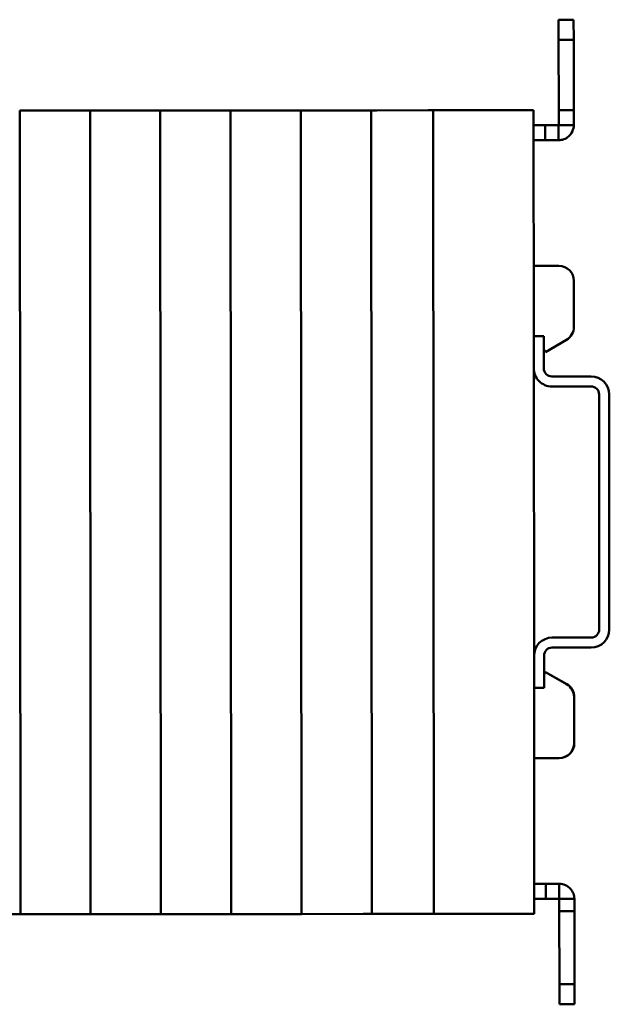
# Model space of a CAD drawing. Header units: millimetres. Extents: x 50 to 433, y -23 to 202.
# Tile 3 of 12: x 113 to 157, y -10 to 64. Entities that reach past the tile are written whole.
import ezdxf

# ---------------------------------------------------------------- set-up
doc = ezdxf.new("R2010")
doc.units = ezdxf.units.MM
doc.layers.add('Arêtes visibles(ISO)', color=7, linetype='Continuous', lineweight=50)

msp = doc.modelspace()

# ---------------------------------------------------------------- linework, layer by layer
at = {"layer": 'Arêtes visibles(ISO)'}
for p, q in [((154.304, 63.828), (153.179, 63.827)), ((153.179, 63.827), (153.181, 62.327)), ((154.306, 62.328), (154.304, 63.828)), ((154.306, 62.328), (153.181, 62.327)), ((153.181, 62.327), (153.185, 57.08)), ((154.31, 57.081), (154.306, 62.328)), ((117.53, 57.042), (112.938, 57.038)), ((112.986, -2.962), (112.938, 57.038)), ((118.188, 57.042), (117.53, 57.042)), ((122.78, 57.046), (118.188, 57.042)), ((118.236, -2.958), (118.188, 57.042)), ((123.438, 57.046), (122.78, 57.046)), ((128.03, 57.05), (123.438, 57.046)), ((123.486, -2.954), (123.438, 57.046)), ((128.688, 57.051), (128.03, 57.05)), ((133.28, 57.054), (128.688, 57.051)), ((128.736, -2.949), (128.688, 57.051)), ((133.938, 57.055), (133.28, 57.054)), ((138.53, 57.059), (133.938, 57.055)), ((133.986, -2.945), (133.938, 57.055)), ((139.188, 57.059), (138.53, 57.059)), ((139.188, 57.059), (139.61, 57.059)), ((139.236, -2.941), (139.188, 57.059)), ((143.435, 57.063), (139.61, 57.059)), ((143.81, 57.063), (143.435, 57.063)), ((143.81, 57.063), (144.185, 57.063)), ((143.81, 57.063), (143.858, -2.937)), ((151.31, 57.069), (144.185, 57.063)), ((151.31, 57.069), (151.324, 40.194)), ((154.31, 57.081), (153.185, 57.08)), ((153.185, 57.08), (153.186, 55.96)), ((154.311, 55.961), (154.31, 57.081)), ((152.169, 55.952), (151.311, 55.951)), ((153.178, 55.953), (152.169, 55.952)), ((152.17, 54.827), (152.169, 55.952)), ((153.179, 55.458), (153.178, 55.953)), ((153.186, 55.96), (153.681, 55.961)), ((153.681, 55.961), (154.311, 55.961)), ((153.179, 54.828), (153.179, 55.458)), ((151.312, 54.826), (152.17, 54.827)), ((152.17, 54.827), (153.179, 54.828)), ((151.319, 45.444), (153.199, 45.445)), ((154.325, 44.321), (154.328, 40.902)), ((151.326, 37.794), (151.324, 40.194)), ((151.324, 40.194), (152.074, 40.194)), ((152.074, 40.194), (152.076, 37.794)), ((153.766, 39.927), (152.189, 39.015)), ((152.185, 39.021), (152.174, 39.015)), ((151.326, 37.794), (151.343, 16.344)), ((152.676, 37.195), (155.601, 37.197)), ((155.602, 36.447), (152.677, 36.445)), ((156.216, 18.298), (156.202, 35.848)), ((156.952, 35.848), (156.966, 18.298)), ((152.692, 17.695), (155.617, 17.697)), ((155.617, 16.947), (152.692, 16.945)), ((151.345, 13.944), (151.343, 16.344)), ((152.093, 16.344), (152.095, 13.944)), ((152.193, 15.124), (153.772, 14.214)), ((152.208, 15.124), (153.787, 14.215)), ((151.345, 13.944), (151.358, -2.931)), ((152.095, 13.944), (151.345, 13.944)), ((154.335, 13.241), (154.338, 9.821)), ((154.35, 13.241), (154.353, 9.821)), ((153.214, 8.695), (151.349, 8.694)), ((153.229, 8.695), (153.214, 8.695)), ((152.214, -0.688), (151.357, -0.688)), ((153.224, -0.687), (152.214, -0.688)), ((152.214, -0.688), (152.215, -1.813)), ((153.224, -1.317), (153.224, -0.687)), ((153.225, -1.812), (153.224, -1.317)), ((151.357, -1.813), (152.215, -1.813)), ((152.215, -1.813), (153.225, -1.812)), ((153.232, -1.819), (153.233, -2.729)), ((153.727, -1.819), (153.232, -1.819)), ((154.357, -1.819), (153.727, -1.819)), ((154.358, -2.728), (154.357, -1.819)), ((139.658, -2.941), (139.236, -2.941)), ((139.658, -2.941), (143.483, -2.937)), ((143.483, -2.937), (143.858, -2.937)), ((144.233, -2.937), (143.858, -2.937)), ((144.233, -2.937), (151.358, -2.931)), ((154.358, -2.728), (153.233, -2.729)), ((153.233, -2.729), (153.237, -8.187)), ((154.362, -8.186), (154.358, -2.728)), ((112.328, -2.963), (112.986, -2.962)), ((112.986, -2.962), (117.578, -2.958)), ((117.578, -2.958), (118.236, -2.958)), ((118.236, -2.958), (122.828, -2.954)), ((122.828, -2.954), (123.486, -2.954)), ((123.486, -2.954), (128.078, -2.95)), ((128.078, -2.95), (128.736, -2.949)), ((128.736, -2.949), (133.328, -2.946)), ((133.328, -2.946), (133.986, -2.945)), ((133.986, -2.945), (138.578, -2.941)), ((138.578, -2.941), (139.236, -2.941)), ((154.362, -8.186), (153.237, -8.187)), ((153.237, -8.187), (153.239, -9.687)), ((154.364, -9.686), (154.362, -8.186)), ((154.364, -9.686), (153.239, -9.687))]:
    msp.add_line(p, q, dxfattribs=at)
for centre, radius, start, end in [((153.2, 44.32), 1.125, 0.0461, 90.0461), ((153.203, 40.901), 1.125, 300.0461, 0.0461), ((156.406, 41.46), 4.875, 207.30697, 210.103), ((156.391, 41.46), 4.875, 207.68938, 210.103), ((152.676, 37.795), 1.35, 180.0461, 270.0461), ((152.676, 37.795), 0.6, 180.0461, 270.0461), ((155.602, 35.847), 1.35, 0.0461, 90.0461), ((155.602, 35.847), 0.6, 0.0461, 90.0461), ((152.693, 16.345), 1.35, 90.0461, 180.0461), ((155.616, 18.297), 0.6, 270.0461, 0.0461), ((155.616, 18.297), 1.35, 270.0461, 0.0461), ((152.693, 16.345), 0.6, 90.0461, 180.0461), ((156.414, 12.686), 4.875, 149.9892, 152.40282), ((156.429, 12.686), 4.875, 149.9892, 150.07734), ((153.21, 13.24), 1.125, 0.0461, 60.0461), ((153.225, 13.24), 1.125, 0.0461, 60.0461), ((153.213, 9.82), 1.125, 270.0461, 0.0461), ((153.228, 9.82), 1.125, 270.0461, 0.0461)]:
    msp.add_arc(centre, radius, start, end, dxfattribs=at)
for points, knots in [([(153.178, 55.953), (153.18, 55.953), (153.182, 55.953), (153.185, 55.956), (153.186, 55.958), (153.186, 55.96)], [0, 0, 0, 0, 0.0521846, 0.0521846, 0.1043692, 0.1043692, 0.1043692, 0.1043692]), ([(154.311, 55.961), (154.311, 55.8), (154.277, 55.641), (154.144, 55.348), (154.048, 55.217), (153.824, 55.02), (153.707, 54.949), (153.451, 54.853), (153.316, 54.828), (153.179, 54.828)], [0, 0, 0, 0, 0.0701989, 0.0701989, 0.1403626, 0.1403626, 0.1999087, 0.1999087, 0.2594559, 0.2594559, 0.2594559, 0.2594559]), ([(153.224, -0.687), (153.386, -0.687), (153.546, -0.722), (153.841, -0.856), (153.973, -0.954), (154.168, -1.178), (154.238, -1.295), (154.333, -1.549), (154.357, -1.683), (154.357, -1.819)], [0, 0, 0, 0, 0.0711812, 0.0711812, 0.1423266, 0.1423266, 0.2017934, 0.2017934, 0.2612613, 0.2612613, 0.2612613, 0.2612613]), ([(153.232, -1.819), (153.232, -1.817), (153.231, -1.816), (153.229, -1.813), (153.227, -1.812), (153.225, -1.812)], [0, 0, 0, 0, 0.0544264, 0.0544264, 0.1088527, 0.1088527, 0.1088527, 0.1088527])]:
    msp.add_open_spline(points, degree=3, knots=knots, dxfattribs=at)

doc.saveas('drawing.dxf')
